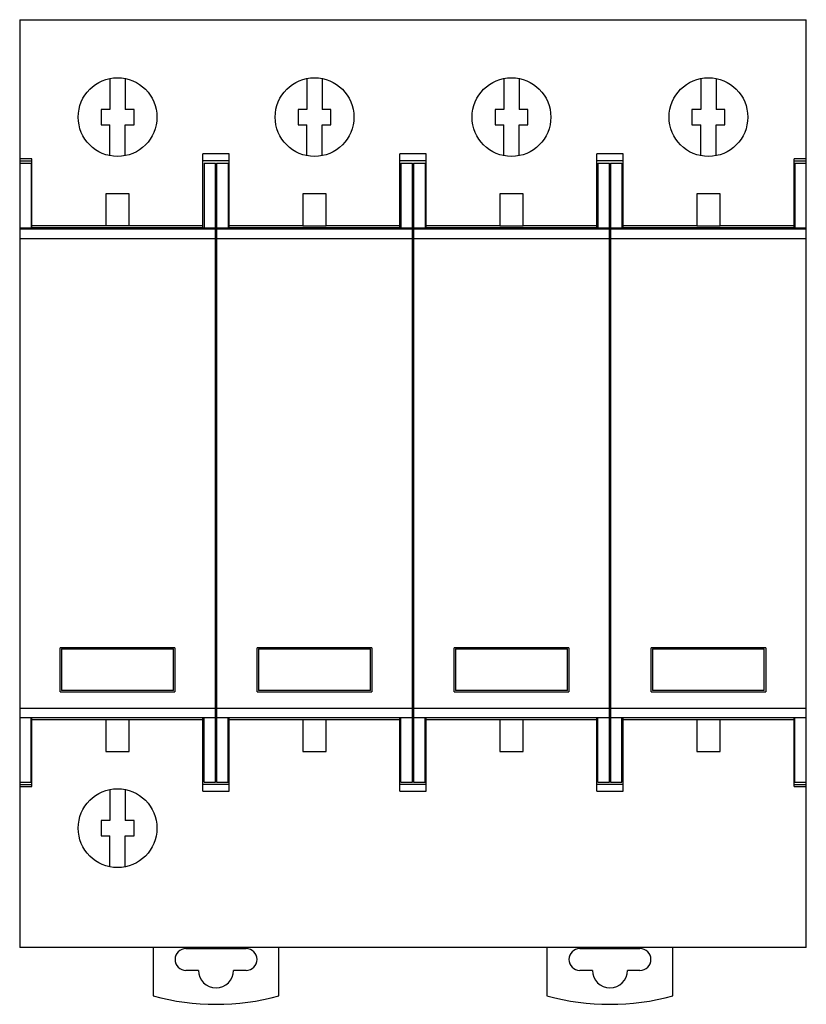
# Model space of a CAD drawing. Header units: millimetres. Extents: x 10 to 81.9, y 17.9 to 107.9.
import ezdxf

# ---------------------------------------------------------------- set-up
doc = ezdxf.new("R2010")
doc.units = ezdxf.units.MM
doc.header["$LTSCALE"] = 8.25243
for name, color, linetype in [('00_COMPONENTS', 7, 'CONTINUOUS'), ('00_COMPONENTS_1', 7, 'CONTINUOUS'), ('00_COMPONENTS_2', 7, 'CONTINUOUS'), ('00_COMPONENTS_3', 7, 'CONTINUOUS'), ('00_COMPONENTS_4', 7, 'CONTINUOUS'), ('00_COMPONENTS_5', 7, 'CONTINUOUS'), ('00_COMPONENTS_6', 7, 'CONTINUOUS')]:
    doc.layers.add(name, color=color, linetype=linetype)

msp = doc.modelspace()

# ---------------------------------------------------------------- linework, layer by layer
at = {"layer": '00_COMPONENTS', "color": 7, "linetype": 'Continuous'}
for p, q in [((58.166, 23.097), (58.166, 18.662)), ((61.166, 22.997), (66.666, 22.997)), ((69.666, 18.662), (69.666, 23.097)), ((62.316, 20.997), (61.166, 20.997)), ((66.666, 20.997), (65.516, 20.997))]:
    msp.add_line(p, q, dxfattribs=at)
for centre, radius, start, end in [((61.166, 21.997), 1, 90, 270), ((66.666, 21.997), 1, 270, 90), ((63.916, 20.997), 1.6, 180, 360), ((63.916, 39.897), 22, 254.84901, 285.15099)]:
    msp.add_arc(centre, radius, start, end, dxfattribs=at)
at = {"layer": '00_COMPONENTS_1', "color": 7, "linetype": 'Continuous'}
for p, q in [((22.166, 23.097), (22.166, 18.662)), ((25.166, 22.997), (30.666, 22.997)), ((33.666, 18.662), (33.666, 23.097)), ((26.316, 20.997), (25.166, 20.997)), ((30.666, 20.997), (29.516, 20.997))]:
    msp.add_line(p, q, dxfattribs=at)
for centre, radius, start, end in [((25.166, 21.997), 1, 90, 270), ((30.666, 21.997), 1, 270, 90), ((27.916, 20.997), 1.6, 180, 360), ((27.916, 39.897), 22, 254.84901, 285.15099)]:
    msp.add_arc(centre, radius, start, end, dxfattribs=at)
at = {"layer": '00_COMPONENTS_2', "color": 7, "linetype": 'Continuous'}
for p, q in [((13.803, 50.383), (13.803, 46.593)), ((13.803, 50.383), (24.033, 50.383)), ((24.033, 46.593), (24.033, 50.383)), ((24.033, 46.593), (13.803, 46.593))]:
    msp.add_line(p, q, dxfattribs=at)
at = {"layer": '00_COMPONENTS_3', "color": 7, "linetype": 'Continuous'}
for p, q in [((9.97, 107.897), (9.97, 23.097)), ((9.97, 107.897), (81.87, 107.897)), ((81.87, 23.097), (81.87, 107.897)), ((18.22, 102.528), (18.22, 99.697)), ((19.62, 102.528), (19.62, 99.697)), ((36.22, 102.528), (36.22, 99.697)), ((37.62, 102.528), (37.62, 99.697)), ((54.22, 102.528), (54.22, 99.697)), ((55.62, 102.528), (55.62, 99.697)), ((72.22, 102.528), (72.22, 99.697)), ((73.62, 102.528), (73.62, 99.697)), ((17.42, 99.697), (17.42, 98.297)), ((18.22, 99.697), (17.42, 99.697)), ((20.42, 99.697), (19.62, 99.697)), ((20.42, 98.297), (20.42, 99.697)), ((35.42, 99.697), (35.42, 98.297)), ((36.22, 99.697), (35.42, 99.697)), ((38.42, 99.697), (37.62, 99.697)), ((38.42, 98.297), (38.42, 99.697)), ((53.42, 99.697), (53.42, 98.297)), ((54.22, 99.697), (53.42, 99.697)), ((56.42, 99.697), (55.62, 99.697)), ((56.42, 98.297), (56.42, 99.697)), ((71.42, 99.697), (71.42, 98.297)), ((72.22, 99.697), (71.42, 99.697)), ((74.42, 99.697), (73.62, 99.697)), ((74.42, 98.297), (74.42, 99.697)), ((17.42, 98.297), (18.22, 98.297)), ((18.22, 95.466), (18.22, 98.297)), ((19.62, 95.466), (19.62, 98.297)), ((19.62, 98.297), (20.42, 98.297)), ((35.42, 98.297), (36.22, 98.297)), ((36.22, 95.466), (36.22, 98.297)), ((37.62, 95.466), (37.62, 98.297)), ((37.62, 98.297), (38.42, 98.297)), ((53.42, 98.297), (54.22, 98.297)), ((54.22, 95.466), (54.22, 98.297)), ((55.62, 95.466), (55.62, 98.297)), ((55.62, 98.297), (56.42, 98.297)), ((71.42, 98.297), (72.22, 98.297)), ((72.22, 95.466), (72.22, 98.297)), ((73.62, 95.466), (73.62, 98.297)), ((73.62, 98.297), (74.42, 98.297)), ((26.72, 88.897), (26.72, 95.624)), ((29.12, 95.624), (26.72, 95.624)), ((29.12, 88.865), (29.12, 95.624)), ((44.72, 88.897), (44.72, 95.624)), ((47.12, 95.624), (44.72, 95.624)), ((47.12, 88.865), (47.12, 95.624)), ((62.72, 88.897), (62.72, 95.624)), ((65.12, 95.624), (62.72, 95.624)), ((65.12, 88.865), (65.12, 95.624)), ((11.07, 95.185), (9.97, 95.185)), ((9.97, 95.008), (11.07, 95.008)), ((9.97, 94.772), (11.02, 94.772)), ((11.02, 94.772), (11.02, 88.865)), ((11.07, 88.865), (11.07, 95.185)), ((29.12, 94.997), (26.72, 94.997)), ((26.82, 94.772), (26.82, 88.865)), ((26.82, 94.772), (27.87, 94.772)), ((27.87, 38.192), (27.87, 94.772)), ((27.97, 94.772), (27.97, 38.192)), ((27.97, 94.772), (29.02, 94.772)), ((29.02, 94.772), (29.02, 88.865)), ((47.12, 94.997), (44.72, 94.997)), ((44.82, 94.772), (44.82, 88.865)), ((44.82, 94.772), (45.87, 94.772)), ((45.87, 38.192), (45.87, 94.772)), ((45.97, 94.772), (45.97, 38.192)), ((45.97, 94.772), (47.02, 94.772)), ((47.02, 94.772), (47.02, 88.865)), ((65.12, 94.997), (62.72, 94.997)), ((62.82, 94.772), (62.82, 88.865)), ((62.82, 94.772), (63.87, 94.772)), ((63.87, 38.192), (63.87, 94.772)), ((63.97, 94.772), (63.97, 38.192)), ((63.97, 94.772), (65.02, 94.772)), ((65.02, 94.772), (65.02, 88.865)), ((80.77, 88.897), (80.77, 95.185)), ((81.87, 95.185), (80.77, 95.185)), ((80.77, 95.008), (81.87, 95.008)), ((80.82, 94.772), (80.82, 88.865)), ((80.82, 94.772), (81.87, 94.772)), ((11.02, 93.997), (11.07, 93.997)), ((80.77, 93.997), (80.82, 93.997)), ((17.855, 91.972), (17.855, 89.054)), ((19.985, 91.972), (17.855, 91.972)), ((19.985, 89.054), (19.985, 91.972)), ((35.855, 91.972), (35.855, 89.054)), ((37.985, 91.972), (35.855, 91.972)), ((37.985, 89.054), (37.985, 91.972)), ((53.855, 91.972), (53.855, 89.054)), ((55.985, 91.972), (53.855, 91.972)), ((55.985, 89.054), (55.985, 91.972)), ((71.855, 91.972), (71.855, 89.054)), ((73.985, 91.972), (71.855, 91.972)), ((73.985, 89.054), (73.985, 91.972)), ((9.97, 88.865), (27.87, 88.865)), ((9.97, 88.793), (27.87, 88.793)), ((17.855, 89.054), (11.07, 89.054)), ((11.07, 88.897), (26.72, 88.897)), ((19.985, 89.054), (17.855, 89.054)), ((26.72, 89.054), (19.985, 89.054)), ((27.97, 88.865), (45.87, 88.865)), ((27.97, 88.793), (45.87, 88.793)), ((35.855, 89.054), (29.12, 89.054)), ((29.12, 88.897), (44.72, 88.897)), ((35.855, 89.054), (37.985, 89.054)), ((44.72, 89.054), (37.985, 89.054)), ((45.97, 88.865), (63.87, 88.865)), ((45.97, 88.793), (63.87, 88.793)), ((53.855, 89.054), (47.12, 89.054)), ((47.12, 88.897), (62.72, 88.897)), ((53.855, 89.054), (55.985, 89.054)), ((62.72, 89.054), (55.985, 89.054)), ((63.97, 88.865), (81.87, 88.865)), ((63.97, 88.793), (81.87, 88.793)), ((71.855, 89.054), (65.12, 89.054)), ((65.12, 88.897), (80.77, 88.897)), ((71.855, 89.054), (73.985, 89.054)), ((80.77, 89.054), (73.985, 89.054)), ((27.87, 87.875), (9.97, 87.875)), ((27.87, 87.335), (27.97, 87.335)), ((45.87, 87.875), (27.97, 87.875)), ((45.87, 87.335), (45.97, 87.335)), ((63.87, 87.875), (45.97, 87.875)), ((63.87, 87.335), (63.97, 87.335)), ((81.87, 87.875), (63.97, 87.875)), ((13.683, 46.472), (13.683, 50.493)), ((24.156, 50.493), (13.683, 50.493)), ((24.156, 50.493), (24.156, 46.472)), ((31.683, 46.472), (31.683, 50.493)), ((42.156, 50.493), (31.683, 50.493)), ((42.156, 50.493), (42.156, 46.472)), ((60.156, 50.493), (49.683, 50.493)), ((49.683, 46.472), (49.683, 50.493)), ((60.156, 50.493), (60.156, 46.472)), ((78.156, 50.493), (67.683, 50.493)), ((67.683, 46.472), (67.683, 50.493)), ((78.156, 50.493), (78.156, 46.472)), ((13.683, 46.472), (24.156, 46.472)), ((31.683, 46.472), (42.156, 46.472)), ((49.683, 46.472), (60.156, 46.472)), ((67.683, 46.472), (78.156, 46.472)), ((27.87, 45.821), (27.97, 45.821)), ((45.87, 45.821), (45.97, 45.821)), ((63.87, 45.821), (63.97, 45.821)), ((9.97, 44.979), (27.87, 44.979)), ((27.97, 44.979), (45.87, 44.979)), ((45.97, 44.979), (63.87, 44.979)), ((63.97, 44.979), (81.87, 44.979)), ((27.87, 44.097), (9.97, 44.097)), ((11.02, 38.192), (11.02, 44.097)), ((11.07, 37.809), (11.07, 44.097)), ((11.07, 43.94), (26.72, 43.94)), ((17.855, 43.94), (17.855, 40.992)), ((19.985, 40.992), (19.985, 43.94)), ((26.72, 37.37), (26.72, 44.097)), ((26.82, 38.192), (26.82, 44.097)), ((45.87, 44.097), (27.97, 44.097)), ((29.02, 38.192), (29.02, 44.097)), ((29.12, 37.37), (29.12, 44.097)), ((29.12, 43.94), (44.72, 43.94)), ((35.855, 43.94), (35.855, 40.992)), ((37.985, 40.992), (37.985, 43.94)), ((44.72, 37.37), (44.72, 44.097)), ((44.82, 38.192), (44.82, 44.097)), ((63.87, 44.097), (45.97, 44.097)), ((47.02, 38.192), (47.02, 44.097)), ((47.12, 37.37), (47.12, 44.097)), ((47.12, 43.94), (62.72, 43.94)), ((53.855, 43.94), (53.855, 40.992)), ((55.985, 40.992), (55.985, 43.94)), ((62.72, 37.37), (62.72, 44.097)), ((62.82, 38.192), (62.82, 44.097)), ((81.87, 44.097), (63.97, 44.097)), ((65.02, 38.192), (65.02, 44.097)), ((65.12, 37.37), (65.12, 44.097)), ((65.12, 43.94), (80.77, 43.94)), ((71.855, 43.94), (71.855, 40.992)), ((73.985, 40.992), (73.985, 43.94)), ((80.77, 37.809), (80.77, 44.097)), ((80.82, 38.192), (80.82, 44.097)), ((17.855, 40.992), (19.985, 40.992)), ((35.855, 40.992), (37.985, 40.992)), ((53.855, 40.992), (55.985, 40.992)), ((71.855, 40.992), (73.985, 40.992)), ((11.02, 38.997), (11.07, 38.997)), ((80.77, 38.997), (80.82, 38.997)), ((9.97, 38.192), (11.02, 38.192)), ((9.97, 37.987), (11.07, 37.987)), ((9.97, 37.809), (11.07, 37.809)), ((29.12, 37.997), (26.72, 37.997)), ((26.82, 38.192), (27.87, 38.192)), ((27.97, 38.192), (29.02, 38.192)), ((47.12, 37.997), (44.72, 37.997)), ((44.82, 38.192), (45.87, 38.192)), ((45.97, 38.192), (47.02, 38.192)), ((65.12, 37.997), (62.72, 37.997)), ((62.82, 38.192), (63.87, 38.192)), ((63.97, 38.192), (65.02, 38.192)), ((80.77, 37.987), (81.87, 37.987)), ((80.77, 37.809), (81.87, 37.809)), ((80.82, 38.192), (81.87, 38.192)), ((18.22, 37.528), (18.22, 34.697)), ((19.62, 37.528), (19.62, 34.697)), ((26.72, 37.37), (29.12, 37.37)), ((44.72, 37.37), (47.12, 37.37)), ((62.72, 37.37), (65.12, 37.37)), ((17.42, 34.697), (17.42, 33.297)), ((18.22, 34.697), (17.42, 34.697)), ((20.42, 34.697), (19.62, 34.697)), ((20.42, 33.297), (20.42, 34.697)), ((17.42, 33.297), (18.22, 33.297)), ((18.22, 30.466), (18.22, 33.297)), ((19.62, 33.297), (20.42, 33.297)), ((19.62, 30.466), (19.62, 33.297)), ((81.87, 23.097), (9.97, 23.097))]:
    msp.add_line(p, q, dxfattribs=at)
for centre in [(18.92, 98.997), (36.92, 98.997), (54.92, 98.997), (72.92, 98.997), (18.92, 33.997)]:
    msp.add_circle(centre, 3.6, dxfattribs=at)
at = {"layer": '00_COMPONENTS_4', "color": 7, "linetype": 'Continuous'}
for p, q in [((67.803, 50.383), (78.033, 50.383)), ((67.803, 50.383), (67.803, 46.593)), ((78.033, 46.593), (78.033, 50.383)), ((78.033, 46.593), (67.803, 46.593))]:
    msp.add_line(p, q, dxfattribs=at)
at = {"layer": '00_COMPONENTS_5', "color": 7, "linetype": 'Continuous'}
for p, q in [((31.803, 50.383), (31.803, 46.593)), ((31.803, 50.383), (42.033, 50.383)), ((42.033, 46.593), (42.033, 50.383)), ((42.033, 46.593), (31.803, 46.593))]:
    msp.add_line(p, q, dxfattribs=at)
at = {"layer": '00_COMPONENTS_6', "color": 7, "linetype": 'Continuous'}
for p, q in [((49.803, 50.383), (60.033, 50.383)), ((49.803, 50.383), (49.803, 46.593)), ((60.033, 46.593), (60.033, 50.383)), ((60.033, 46.593), (49.803, 46.593))]:
    msp.add_line(p, q, dxfattribs=at)

doc.saveas('drawing.dxf')
